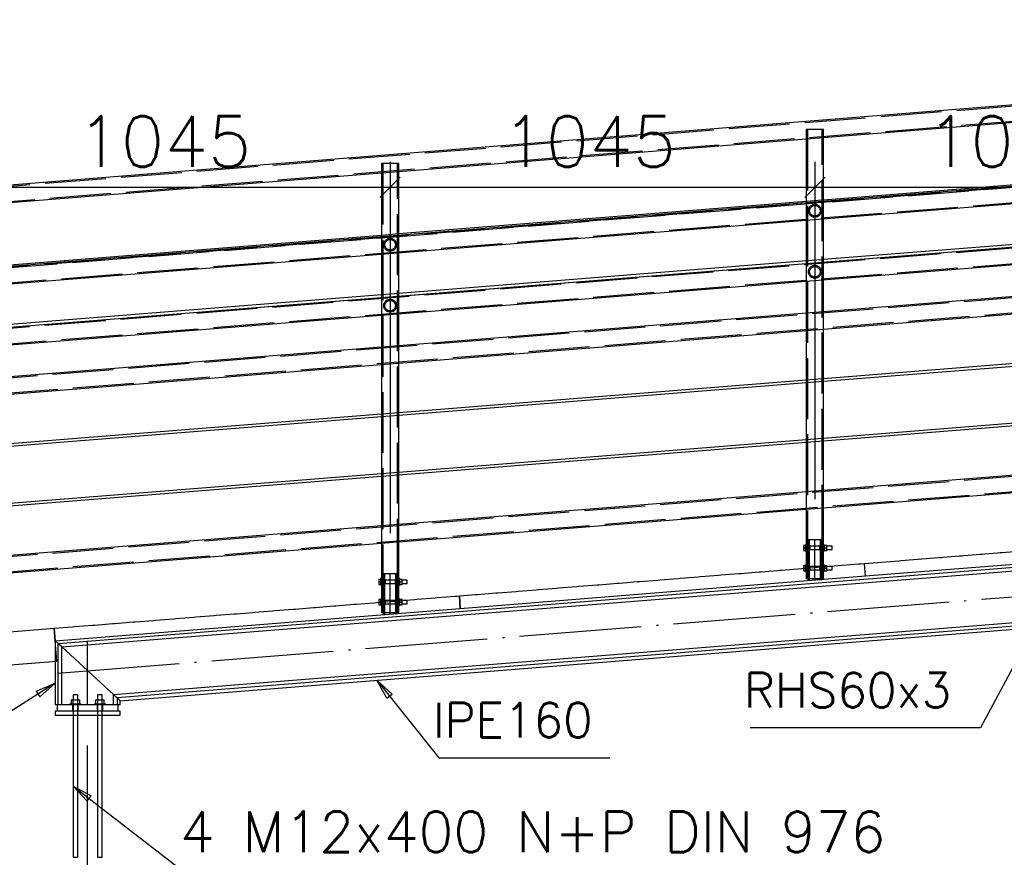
# Paper-space layout '450x700' of a CAD drawing. Header units: millimetres. Extents: x 0 to 420, y 0 to 695.
# Tile 33 of 86: x 104 to 152, y 316 to 357. Entities that reach past the tile are written whole.
import ezdxf

# ---------------------------------------------------------------- set-up
doc = ezdxf.new("R2010")
doc.units = ezdxf.units.MM
doc.linetypes.add('ACAD_ISO02W100', pattern=[15, 12, -3])
doc.linetypes.add('ACAD_ISO04W100', pattern=[30, 24, -3, 0, -3])
doc.layers.get('0').update_dxf_attribs({"linetype": 'CONTINUOUS'})
doc.layers.add('AS_DIM_ON', color=7, linetype='CONTINUOUS')
doc.styles.add('ROMANS', font='romans')
doc.styles.add('Simplex.shx', font='simplex.shx', dxfattribs={"height": 2})

psp = doc.layouts.new('450x700')

# ---------------------------------------------------------------- linework, layer by layer
at = {"linetype": 'Continuous', "ltscale": 0.25}
for p, q in [((205.01, 356.749), (79.586, 346.719)), ((204.986, 352.749), (79.439, 342.709)), ((143.134, 350.95), (163.186, 352.554)), ((79.473, 341.861), (205.02, 351.901)), ((122.234, 349.279), (142.286, 350.882)), ((142.286, 350.882), (142.286, 347.804)), ((143.134, 347.872), (143.134, 350.95)), ((204.986, 349.749), (79.439, 339.709)), ((163.186, 349.475), (143.134, 347.872)), ((79.473, 338.861), (205.02, 348.901)), ((101.334, 347.607), (121.386, 349.211)), ((121.386, 349.211), (121.386, 346.133)), ((122.234, 346.2), (122.234, 349.279)), ((142.286, 347.804), (122.234, 346.2)), ((142.286, 346.884), (142.286, 344.871)), ((143.134, 344.938), (143.134, 346.952)), ((163.186, 346.542), (143.134, 344.938)), ((143.134, 344.818), (163.186, 346.422)), ((121.386, 346.133), (101.334, 344.529)), ((121.386, 345.213), (121.386, 343.199)), ((122.234, 343.267), (122.234, 345.281)), ((142.286, 344.871), (122.234, 343.267)), ((122.234, 343.147), (142.286, 344.75)), ((142.286, 344.75), (142.286, 344.735)), ((143.134, 344.803), (143.134, 344.818)), ((142.286, 343.884), (142.286, 342.302)), ((163.186, 343.974), (143.134, 342.37)), ((143.134, 342.37), (143.134, 343.952)), ((121.386, 343.199), (101.334, 341.596)), ((101.334, 341.475), (121.386, 343.079)), ((121.386, 343.079), (121.386, 343.064)), ((122.234, 343.131), (122.234, 343.147)), ((143.134, 341.52), (163.186, 343.123)), ((121.386, 342.213), (121.386, 340.631)), ((142.286, 342.302), (122.234, 340.699)), ((122.234, 340.699), (122.234, 342.281)), ((122.234, 339.848), (142.286, 341.452)), ((142.286, 341.452), (142.286, 339.004)), ((143.134, 339.072), (143.134, 341.52)), ((121.386, 340.631), (101.334, 339.027)), ((163.186, 340.675), (143.134, 339.072)), ((143.134, 338.951), (163.186, 340.555)), ((101.334, 338.177), (121.386, 339.78)), ((121.386, 339.78), (121.386, 337.333)), ((122.234, 337.4), (122.234, 339.848)), ((142.286, 339.004), (122.234, 337.4)), ((122.234, 337.28), (142.286, 338.884)), ((142.286, 338.884), (142.286, 336.071)), ((143.134, 336.138), (143.134, 338.951)), ((163.186, 337.742), (143.134, 336.138)), ((121.386, 337.333), (101.334, 335.729)), ((101.334, 335.609), (121.386, 337.212)), ((121.386, 337.212), (121.386, 334.399)), ((122.234, 334.467), (122.234, 337.28)), ((143.134, 336.018), (163.186, 337.622)), ((142.286, 336.071), (122.234, 334.467)), ((122.234, 334.347), (142.286, 335.95)), ((142.286, 335.95), (142.286, 333.502)), ((143.134, 333.57), (143.134, 336.018)), ((163.186, 335.174), (143.134, 333.57)), ((121.386, 334.399), (101.334, 332.796)), ((122.234, 331.899), (122.234, 334.347)), ((143.134, 332.72), (163.186, 334.323)), ((101.334, 332.675), (121.386, 334.279)), ((105.476, 326.041), (204.71, 333.977)), ((121.386, 334.279), (121.386, 331.831)), ((142.286, 333.502), (122.234, 331.899)), ((122.234, 331.048), (142.286, 332.652)), ((142.286, 332.652), (142.286, 330.907)), ((143.134, 330.907), (143.134, 332.72)), ((121.386, 331.831), (101.334, 330.227)), ((165.089, 331.559), (146.947, 330.108)), ((101.334, 329.377), (121.386, 330.98)), ((204.71, 331.063), (108.38, 323.36)), ((108.528, 323.223), (204.71, 330.915)), ((121.386, 330.98), (121.386, 329.236)), ((122.234, 329.236), (122.234, 331.048)), ((142.286, 330.907), (142.254, 330.907)), ((142.254, 330.904), (142.254, 330.907)), ((142.254, 330.895), (142.254, 330.904)), ((142.254, 330.88), (142.254, 330.895)), ((142.286, 330.907), (142.286, 330.904)), ((142.286, 330.904), (142.286, 330.895)), ((142.286, 330.895), (142.286, 330.88)), ((143.166, 330.907), (143.134, 330.907)), ((143.134, 330.904), (143.134, 330.907)), ((143.134, 330.895), (143.134, 330.904)), ((143.134, 330.88), (143.134, 330.895)), ((143.166, 330.907), (143.166, 330.904)), ((143.166, 330.904), (143.166, 330.895)), ((143.166, 330.895), (143.166, 330.88)), ((145.201, 329.366), (165.137, 330.96)), ((142.254, 330.871), (142.148, 330.871)), ((142.148, 330.871), (142.148, 330.747)), ((142.148, 330.747), (142.254, 330.747)), ((142.148, 330.747), (142.148, 330.622)), ((142.148, 330.622), (142.254, 330.622)), ((142.254, 330.86), (142.254, 330.88)), ((142.254, 330.836), (142.254, 330.86)), ((142.254, 330.808), (142.254, 330.836)), ((142.254, 330.778), (142.254, 330.808)), ((142.254, 330.747), (142.254, 330.778)), ((142.254, 330.716), (142.254, 330.747)), ((142.254, 330.686), (142.254, 330.716)), ((142.254, 330.658), (142.254, 330.686)), ((142.254, 330.634), (142.254, 330.658)), ((142.254, 330.614), (142.254, 330.634)), ((142.254, 330.599), (142.254, 330.614)), ((142.254, 330.59), (142.254, 330.599)), ((142.254, 330.587), (142.254, 330.59)), ((142.254, 330.587), (142.286, 330.587)), ((142.286, 330.88), (142.286, 330.86)), ((142.286, 330.86), (142.286, 330.836)), ((142.286, 330.847), (142.3, 330.818)), ((142.286, 330.836), (142.286, 330.808)), ((142.296, 330.827), (142.286, 330.827)), ((142.286, 330.808), (142.286, 330.778)), ((142.286, 330.778), (142.286, 330.747)), ((142.286, 330.747), (142.286, 330.716)), ((142.286, 330.716), (142.286, 330.686)), ((142.286, 330.686), (142.286, 330.658)), ((142.3, 330.676), (142.286, 330.647)), ((142.286, 330.667), (142.296, 330.667)), ((142.286, 330.658), (142.286, 330.634)), ((142.286, 330.634), (142.286, 330.614)), ((142.286, 330.614), (142.286, 330.599)), ((142.286, 330.599), (142.286, 330.59)), ((142.286, 330.59), (142.286, 330.587)), ((142.286, 330.587), (142.286, 329.907)), ((142.3, 330.818), (142.306, 330.747)), ((142.306, 330.747), (142.3, 330.676)), ((143.114, 330.747), (143.12, 330.818)), ((143.12, 330.676), (143.114, 330.747)), ((143.12, 330.818), (143.134, 330.847)), ((143.134, 330.647), (143.12, 330.676)), ((143.124, 330.827), (143.134, 330.847)), ((143.134, 330.827), (143.124, 330.827)), ((143.124, 330.667), (143.134, 330.667)), ((143.134, 330.86), (143.134, 330.88)), ((143.134, 330.836), (143.134, 330.86)), ((143.134, 330.808), (143.134, 330.836)), ((143.134, 330.778), (143.134, 330.808)), ((143.134, 330.747), (143.134, 330.778)), ((143.134, 330.716), (143.134, 330.747)), ((143.134, 330.686), (143.134, 330.716)), ((143.134, 330.658), (143.134, 330.686)), ((143.134, 330.634), (143.134, 330.658)), ((143.134, 330.614), (143.134, 330.634)), ((143.134, 330.599), (143.134, 330.614)), ((143.134, 330.59), (143.134, 330.599)), ((143.134, 330.587), (143.134, 330.59)), ((143.134, 330.587), (143.166, 330.587)), ((143.134, 329.907), (143.134, 330.587)), ((143.166, 330.88), (143.166, 330.86)), ((143.302, 330.871), (143.166, 330.871)), ((143.166, 330.86), (143.166, 330.836)), ((143.166, 330.836), (143.166, 330.808)), ((143.166, 330.808), (143.166, 330.778)), ((143.166, 330.778), (143.166, 330.747)), ((143.166, 330.747), (143.302, 330.747)), ((143.166, 330.747), (143.166, 330.716)), ((143.166, 330.716), (143.166, 330.686)), ((143.166, 330.686), (143.166, 330.658)), ((143.166, 330.658), (143.166, 330.634)), ((143.166, 330.634), (143.166, 330.614)), ((143.166, 330.622), (143.302, 330.622)), ((143.166, 330.614), (143.166, 330.599)), ((143.166, 330.599), (143.166, 330.59)), ((143.166, 330.59), (143.166, 330.587)), ((143.302, 330.747), (143.302, 330.871)), ((143.554, 330.827), (143.302, 330.827)), ((143.302, 330.622), (143.302, 330.747)), ((143.302, 330.667), (143.554, 330.667)), ((143.554, 330.821), (143.554, 330.827)), ((143.554, 330.804), (143.554, 330.821)), ((143.554, 330.778), (143.554, 330.804)), ((143.554, 330.747), (143.554, 330.778)), ((143.554, 330.716), (143.554, 330.747)), ((143.554, 330.69), (143.554, 330.716)), ((143.554, 330.673), (143.554, 330.69)), ((143.554, 330.667), (143.554, 330.673)), ((144.854, 329.94), (140.069, 329.558)), ((144.953, 329.948), (144.854, 329.94)), ((145.153, 329.964), (144.953, 329.948)), ((146.847, 330.1), (145.153, 329.964)), ((145.201, 329.366), (145.153, 329.964)), ((146.947, 330.108), (146.847, 330.1)), ((105.656, 325.875), (154.376, 329.771)), ((138.973, 329.47), (138.075, 329.398)), ((139.072, 329.478), (138.973, 329.47)), ((139.969, 329.55), (139.072, 329.478)), ((140.069, 329.558), (139.969, 329.55)), ((142.254, 329.871), (142.148, 329.871)), ((142.148, 329.871), (142.148, 329.747)), ((142.148, 329.747), (142.254, 329.747)), ((142.148, 329.747), (142.148, 329.724)), ((142.286, 329.907), (142.254, 329.907)), ((142.254, 329.904), (142.254, 329.907)), ((142.254, 329.895), (142.254, 329.904)), ((142.254, 329.88), (142.254, 329.895)), ((142.254, 329.86), (142.254, 329.88)), ((142.254, 329.836), (142.254, 329.86)), ((142.254, 329.808), (142.254, 329.836)), ((142.254, 329.778), (142.254, 329.808)), ((142.254, 329.747), (142.254, 329.778)), ((142.254, 329.732), (142.254, 329.747)), ((142.286, 329.907), (142.286, 329.904)), ((142.286, 329.904), (142.286, 329.895)), ((142.286, 329.895), (142.286, 329.88)), ((142.286, 329.88), (142.286, 329.86)), ((142.286, 329.86), (142.286, 329.836)), ((142.286, 329.847), (142.3, 329.818)), ((142.286, 329.836), (142.286, 329.808)), ((142.296, 329.827), (142.286, 329.827)), ((142.286, 329.808), (142.286, 329.778)), ((142.286, 329.778), (142.286, 329.747)), ((142.286, 329.747), (142.286, 329.735)), ((142.3, 329.818), (142.306, 329.747)), ((142.306, 329.747), (142.305, 329.736)), ((143.119, 329.802), (143.12, 329.818)), ((143.12, 329.818), (143.134, 329.847)), ((143.124, 329.827), (143.134, 329.847)), ((143.134, 329.827), (143.124, 329.827)), ((143.166, 329.907), (143.134, 329.907)), ((143.134, 329.904), (143.134, 329.907)), ((143.134, 329.895), (143.134, 329.904)), ((143.134, 329.88), (143.134, 329.895)), ((143.134, 329.86), (143.134, 329.88)), ((143.134, 329.836), (143.134, 329.86)), ((143.134, 329.808), (143.134, 329.836)), ((143.134, 329.803), (143.134, 329.808)), ((143.166, 329.907), (143.166, 329.904)), ((143.166, 329.904), (143.166, 329.895)), ((143.166, 329.895), (143.166, 329.88)), ((143.166, 329.88), (143.166, 329.86)), ((143.302, 329.871), (143.166, 329.871)), ((143.166, 329.86), (143.166, 329.836)), ((143.166, 329.836), (143.166, 329.808)), ((143.166, 329.808), (143.166, 329.805)), ((143.302, 329.816), (143.302, 329.871)), ((143.436, 329.827), (143.302, 329.827)), ((121.354, 329.2), (121.248, 329.2)), ((121.248, 329.2), (121.248, 329.076)), ((121.248, 329.076), (121.354, 329.076)), ((121.248, 329.076), (121.248, 328.951)), ((121.386, 329.236), (121.354, 329.236)), ((121.354, 329.233), (121.354, 329.236)), ((121.354, 329.223), (121.354, 329.233)), ((121.354, 329.209), (121.354, 329.223)), ((121.354, 329.189), (121.354, 329.209)), ((121.354, 329.164), (121.354, 329.189)), ((121.354, 329.137), (121.354, 329.164)), ((121.354, 329.107), (121.354, 329.137)), ((121.354, 329.076), (121.354, 329.107)), ((121.354, 329.044), (121.354, 329.076)), ((121.354, 329.014), (121.354, 329.044)), ((121.354, 328.987), (121.354, 329.014)), ((121.354, 328.962), (121.354, 328.987)), ((121.354, 328.943), (121.354, 328.962)), ((121.386, 329.236), (121.386, 329.233)), ((121.386, 329.233), (121.386, 329.223)), ((121.386, 329.223), (121.386, 329.209)), ((121.386, 329.209), (121.386, 329.189)), ((121.386, 329.189), (121.386, 329.164)), ((121.386, 329.176), (121.4, 329.146)), ((121.386, 329.164), (121.386, 329.137)), ((121.396, 329.156), (121.386, 329.156)), ((121.386, 329.137), (121.386, 329.107)), ((121.386, 329.107), (121.386, 329.076)), ((121.386, 329.076), (121.386, 329.044)), ((121.386, 329.044), (121.386, 329.014)), ((121.386, 329.014), (121.386, 328.987)), ((121.4, 329.005), (121.386, 328.976)), ((121.386, 328.996), (121.396, 328.996)), ((121.386, 328.987), (121.386, 328.962)), ((121.386, 328.962), (121.386, 328.943)), ((121.4, 329.146), (121.406, 329.076)), ((121.406, 329.076), (121.4, 329.005)), ((122.214, 329.076), (122.22, 329.146)), ((122.22, 329.005), (122.214, 329.076)), ((122.22, 329.146), (122.234, 329.176)), ((122.234, 328.976), (122.22, 329.005)), ((122.224, 329.156), (122.234, 329.176)), ((122.234, 329.156), (122.224, 329.156)), ((122.224, 328.996), (122.234, 328.996)), ((122.266, 329.236), (122.234, 329.236)), ((122.234, 329.233), (122.234, 329.236)), ((122.234, 329.223), (122.234, 329.233)), ((122.234, 329.209), (122.234, 329.223)), ((122.234, 329.189), (122.234, 329.209)), ((122.234, 329.164), (122.234, 329.189)), ((122.234, 329.137), (122.234, 329.164)), ((122.234, 329.107), (122.234, 329.137)), ((122.234, 329.076), (122.234, 329.107)), ((122.234, 329.044), (122.234, 329.076)), ((122.234, 329.014), (122.234, 329.044)), ((122.234, 328.987), (122.234, 329.014)), ((122.234, 328.962), (122.234, 328.987)), ((122.234, 328.943), (122.234, 328.962)), ((122.266, 329.236), (122.266, 329.233)), ((122.266, 329.233), (122.266, 329.223)), ((122.266, 329.223), (122.266, 329.209)), ((122.266, 329.209), (122.266, 329.189)), ((122.402, 329.2), (122.266, 329.2)), ((122.266, 329.189), (122.266, 329.164)), ((122.266, 329.164), (122.266, 329.137)), ((122.266, 329.137), (122.266, 329.107)), ((122.266, 329.107), (122.266, 329.076)), ((122.266, 329.076), (122.402, 329.076)), ((122.266, 329.076), (122.266, 329.044)), ((122.266, 329.044), (122.266, 329.014)), ((122.266, 329.014), (122.266, 328.987)), ((122.266, 328.987), (122.266, 328.962)), ((122.266, 328.962), (122.266, 328.943)), ((122.402, 329.076), (122.402, 329.2)), ((122.654, 329.156), (122.402, 329.156)), ((122.402, 328.951), (122.402, 329.076)), ((122.402, 328.996), (122.654, 328.996)), ((122.654, 329.149), (122.654, 329.156)), ((122.654, 329.132), (122.654, 329.149)), ((122.654, 329.106), (122.654, 329.132)), ((122.654, 329.076), (122.654, 329.106)), ((122.654, 329.045), (122.654, 329.076)), ((122.654, 329.019), (122.654, 329.045)), ((122.654, 329.002), (122.654, 329.019)), ((122.654, 328.996), (122.654, 329.002)), ((125.264, 327.772), (145.201, 329.366)), ((132.992, 328.992), (132.095, 328.92)), ((133.091, 329), (132.992, 328.992)), ((133.988, 329.071), (133.091, 329)), ((134.088, 329.079), (133.988, 329.071)), ((134.985, 329.151), (134.088, 329.079)), ((135.085, 329.159), (134.985, 329.151)), ((135.982, 329.231), (135.085, 329.159)), ((136.082, 329.239), (135.982, 329.231)), ((136.979, 329.311), (136.082, 329.239)), ((137.079, 329.319), (136.979, 329.311)), ((137.976, 329.39), (137.079, 329.319)), ((138.075, 329.398), (137.976, 329.39)), ((121.248, 328.951), (121.354, 328.951)), ((121.354, 328.928), (121.354, 328.943)), ((121.354, 328.919), (121.354, 328.928)), ((121.354, 328.916), (121.354, 328.919)), ((121.354, 328.916), (121.386, 328.916)), ((121.386, 328.943), (121.386, 328.928)), ((121.386, 328.928), (121.386, 328.919)), ((121.386, 328.919), (121.386, 328.916)), ((121.386, 328.916), (121.386, 328.236)), ((122.234, 328.928), (122.234, 328.943)), ((122.234, 328.919), (122.234, 328.928)), ((122.234, 328.916), (122.234, 328.919)), ((122.234, 328.916), (122.266, 328.916)), ((122.234, 328.236), (122.234, 328.916)), ((122.266, 328.951), (122.402, 328.951)), ((122.266, 328.943), (122.266, 328.928)), ((122.266, 328.928), (122.266, 328.919)), ((122.266, 328.919), (122.266, 328.916)), ((127.011, 328.513), (126.114, 328.442)), ((127.11, 328.521), (127.011, 328.513)), ((128.008, 328.593), (127.11, 328.521)), ((128.107, 328.601), (128.008, 328.593)), ((129.004, 328.673), (128.107, 328.601)), ((129.104, 328.681), (129.004, 328.673)), ((130.001, 328.753), (129.104, 328.681)), ((130.101, 328.761), (130.001, 328.753)), ((130.998, 328.832), (130.101, 328.761)), ((131.098, 328.84), (130.998, 328.832)), ((131.995, 328.912), (131.098, 328.84)), ((132.095, 328.92), (131.995, 328.912)), ((121.03, 328.035), (120.133, 327.963)), ((121.13, 328.043), (121.03, 328.035)), ((122.027, 328.115), (121.13, 328.043)), ((121.354, 328.2), (121.248, 328.2)), ((121.248, 328.2), (121.248, 328.076)), ((121.248, 328.076), (121.354, 328.076)), ((121.248, 328.076), (121.248, 328.053)), ((121.386, 328.236), (121.354, 328.236)), ((121.354, 328.233), (121.354, 328.236)), ((121.354, 328.223), (121.354, 328.233)), ((121.354, 328.209), (121.354, 328.223)), ((121.354, 328.189), (121.354, 328.209)), ((121.354, 328.164), (121.354, 328.189)), ((121.354, 328.137), (121.354, 328.164)), ((121.354, 328.107), (121.354, 328.137)), ((121.354, 328.076), (121.354, 328.107)), ((121.354, 328.061), (121.354, 328.076)), ((121.386, 328.236), (121.386, 328.233)), ((121.386, 328.233), (121.386, 328.223)), ((121.386, 328.223), (121.386, 328.209)), ((121.386, 328.209), (121.386, 328.189)), ((121.386, 328.189), (121.386, 328.164)), ((121.386, 328.176), (121.4, 328.146)), ((121.386, 328.164), (121.386, 328.137)), ((121.396, 328.156), (121.386, 328.156)), ((121.386, 328.137), (121.386, 328.107)), ((121.386, 328.107), (121.386, 328.076)), ((121.386, 328.076), (121.386, 328.064)), ((121.4, 328.146), (121.406, 328.076)), ((121.406, 328.076), (121.405, 328.065)), ((122.126, 328.123), (122.027, 328.115)), ((123.023, 328.195), (122.126, 328.123)), ((122.219, 328.13), (122.22, 328.146)), ((122.22, 328.146), (122.234, 328.176)), ((122.224, 328.156), (122.234, 328.176)), ((122.234, 328.156), (122.224, 328.156)), ((122.266, 328.236), (122.234, 328.236)), ((122.234, 328.233), (122.234, 328.236)), ((122.234, 328.223), (122.234, 328.233)), ((122.234, 328.209), (122.234, 328.223)), ((122.234, 328.189), (122.234, 328.209)), ((122.234, 328.164), (122.234, 328.189)), ((122.234, 328.137), (122.234, 328.164)), ((122.234, 328.132), (122.234, 328.137)), ((122.266, 328.236), (122.266, 328.233)), ((122.266, 328.233), (122.266, 328.223)), ((122.266, 328.223), (122.266, 328.209)), ((122.266, 328.209), (122.266, 328.189)), ((122.402, 328.2), (122.266, 328.2)), ((122.266, 328.189), (122.266, 328.164)), ((122.266, 328.164), (122.266, 328.137)), ((122.266, 328.137), (122.266, 328.134)), ((122.402, 328.145), (122.402, 328.2)), ((122.536, 328.156), (122.402, 328.156)), ((123.123, 328.203), (123.023, 328.195)), ((124.02, 328.274), (123.123, 328.202)), ((124.12, 328.282), (124.02, 328.274)), ((125.017, 328.354), (124.12, 328.282)), ((125.117, 328.362), (125.017, 328.354)), ((125.216, 328.37), (125.117, 328.362)), ((126.014, 328.434), (125.216, 328.37)), ((125.264, 327.772), (125.216, 328.37)), ((126.114, 328.442), (126.014, 328.434)), ((105.328, 326.178), (125.264, 327.772)), ((115.049, 327.557), (114.251, 327.493)), ((115.149, 327.565), (115.049, 327.557)), ((116.046, 327.637), (115.149, 327.565)), ((116.145, 327.644), (116.046, 327.637)), ((117.043, 327.716), (116.145, 327.644)), ((117.142, 327.724), (117.043, 327.716)), ((118.039, 327.796), (117.142, 327.724)), ((118.139, 327.804), (118.039, 327.796)), ((119.036, 327.876), (118.139, 327.804)), ((119.136, 327.884), (119.036, 327.876)), ((120.033, 327.955), (119.136, 327.884)), ((120.133, 327.963), (120.033, 327.955)), ((108.2, 323.526), (154.579, 327.235)), ((109.168, 327.086), (108.271, 327.015)), ((109.267, 327.094), (109.168, 327.086)), ((110.165, 327.166), (109.267, 327.094)), ((110.264, 327.174), (110.165, 327.166)), ((111.161, 327.246), (110.264, 327.174)), ((111.261, 327.254), (111.161, 327.246)), ((112.158, 327.326), (111.261, 327.254)), ((112.258, 327.334), (112.158, 327.326)), ((113.155, 327.405), (112.258, 327.334)), ((113.255, 327.413), (113.155, 327.405)), ((114.152, 327.485), (113.255, 327.413)), ((114.251, 327.493), (114.152, 327.485)), ((105.28, 326.773), (79.438, 324.709)), ((106.177, 326.847), (105.28, 326.776)), ((105.28, 326.776), (105.28, 326.773)), ((105.408, 325.178), (105.28, 326.773)), ((105.28, 326.773), (105.328, 326.178)), ((106.277, 326.855), (106.177, 326.847)), ((107.174, 326.927), (106.277, 326.855)), ((107.274, 326.935), (107.174, 326.927)), ((108.171, 327.007), (107.274, 326.935)), ((108.271, 327.015), (108.171, 327.007)), ((105.476, 326.041), (105.328, 326.177)), ((105.529, 325.992), (105.476, 326.041)), ((105.476, 323.018), (105.476, 326.041)), ((105.476, 326.041), (105.529, 325.992)), ((105.656, 325.875), (105.529, 325.992)), ((108.2, 323.526), (105.656, 325.875)), ((105.656, 323.018), (105.656, 325.875)), ((99.532, 324.709), (105.408, 325.178)), ((105.328, 325.172), (105.328, 323.018)), ((106.223, 323.26), (106.118, 323.26)), ((106.118, 323.26), (106.118, 323.068)), ((106.217, 323.518), (106.208, 323.518)), ((106.208, 323.518), (106.208, 323.26)), ((106.243, 323.518), (106.217, 323.518)), ((106.433, 323.26), (106.223, 323.26)), ((106.223, 323.068), (106.223, 323.26)), ((106.282, 323.518), (106.243, 323.518)), ((106.328, 323.518), (106.282, 323.518)), ((106.374, 323.518), (106.328, 323.518)), ((106.413, 323.518), (106.374, 323.518)), ((106.439, 323.518), (106.413, 323.518)), ((106.537, 323.26), (106.433, 323.26)), ((106.433, 323.26), (106.433, 323.068)), ((106.448, 323.518), (106.439, 323.518)), ((106.448, 323.26), (106.448, 323.518)), ((106.537, 323.068), (106.537, 323.26)), ((107.423, 323.26), (107.318, 323.26)), ((107.318, 323.26), (107.318, 323.068)), ((107.417, 323.518), (107.408, 323.518)), ((107.408, 323.518), (107.408, 323.26)), ((107.443, 323.518), (107.417, 323.518)), ((107.633, 323.26), (107.423, 323.26)), ((107.423, 323.068), (107.423, 323.26)), ((107.482, 323.518), (107.443, 323.518)), ((107.528, 323.518), (107.482, 323.518)), ((107.574, 323.518), (107.528, 323.518)), ((107.613, 323.518), (107.574, 323.518)), ((107.639, 323.518), (107.613, 323.518)), ((107.737, 323.26), (107.633, 323.26)), ((107.633, 323.26), (107.633, 323.068)), ((107.648, 323.518), (107.639, 323.518)), ((107.648, 323.26), (107.648, 323.518)), ((107.737, 323.068), (107.737, 323.26)), ((108.327, 323.408), (108.2, 323.526)), ((108.2, 323.018), (108.2, 323.526)), ((108.327, 323.408), (108.2, 323.526)), ((108.38, 323.36), (108.327, 323.408)), ((108.528, 323.223), (108.38, 323.36)), ((108.38, 323.36), (108.38, 323.018)), ((108.38, 323.36), (108.528, 323.223)), ((108.528, 323.018), (108.528, 323.223)), ((105.428, 323.018), (105.328, 323.018)), ((108.528, 322.718), (105.328, 322.718)), ((105.328, 322.718), (105.328, 322.518)), ((108.428, 323.018), (105.428, 323.018)), ((105.428, 323.018), (105.428, 322.718)), ((106.058, 323.068), (106.063, 323.068)), ((106.058, 323.068), (106.058, 323.018)), ((106.063, 323.068), (106.079, 323.068)), ((106.079, 323.068), (106.103, 323.068)), ((106.103, 323.068), (106.137, 323.068)), ((106.137, 323.068), (106.178, 323.068)), ((106.178, 323.068), (106.225, 323.068)), ((106.225, 323.068), (106.275, 323.068)), ((106.275, 323.068), (106.328, 323.068)), ((106.328, 323.068), (106.381, 323.068)), ((106.381, 323.068), (106.431, 323.068)), ((106.431, 323.068), (106.478, 323.068)), ((106.478, 323.068), (106.519, 323.068)), ((106.519, 323.068), (106.552, 323.068)), ((106.552, 323.068), (106.577, 323.068)), ((106.577, 323.068), (106.593, 323.068)), ((106.593, 323.068), (106.598, 323.068)), ((106.598, 323.018), (106.598, 323.068)), ((107.258, 323.068), (107.263, 323.068)), ((107.258, 323.068), (107.258, 323.018)), ((107.263, 323.068), (107.279, 323.068)), ((107.279, 323.068), (107.303, 323.068)), ((107.303, 323.068), (107.337, 323.068)), ((107.337, 323.068), (107.378, 323.068)), ((107.378, 323.068), (107.425, 323.068)), ((107.425, 323.068), (107.475, 323.068)), ((107.475, 323.068), (107.528, 323.068)), ((107.528, 323.068), (107.581, 323.068)), ((107.581, 323.068), (107.631, 323.068)), ((107.631, 323.068), (107.678, 323.068)), ((107.678, 323.068), (107.719, 323.068)), ((107.719, 323.068), (107.752, 323.068)), ((107.752, 323.068), (107.777, 323.068)), ((107.777, 323.068), (107.793, 323.068)), ((107.793, 323.068), (107.798, 323.068)), ((107.798, 323.018), (107.798, 323.068)), ((108.528, 323.018), (108.428, 323.018)), ((108.428, 322.718), (108.428, 323.018)), ((108.528, 322.518), (108.528, 322.718)), ((105.328, 322.518), (108.528, 322.518)), ((106.208, 322.518), (106.208, 315.518)), ((106.448, 315.518), (106.448, 322.518)), ((107.408, 322.518), (107.408, 315.518)), ((107.648, 315.518), (107.648, 322.518)), ((106.208, 315.518), (106.21, 315.518)), ((106.21, 315.518), (106.217, 315.518)), ((106.217, 315.518), (106.228, 315.518)), ((106.228, 315.518), (106.243, 315.518)), ((106.243, 315.518), (106.261, 315.518)), ((106.261, 315.518), (106.282, 315.518)), ((106.282, 315.518), (106.305, 315.518)), ((106.305, 315.518), (106.328, 315.518)), ((106.328, 315.518), (106.351, 315.518)), ((106.351, 315.518), (106.374, 315.518)), ((106.374, 315.518), (106.395, 315.518)), ((106.395, 315.518), (106.413, 315.518)), ((106.413, 315.518), (106.428, 315.518)), ((106.428, 315.518), (106.439, 315.518)), ((106.439, 315.518), (106.446, 315.518)), ((106.446, 315.518), (106.448, 315.518)), ((107.408, 315.518), (107.41, 315.518)), ((107.41, 315.518), (107.417, 315.518)), ((107.417, 315.518), (107.428, 315.518)), ((107.428, 315.518), (107.443, 315.518)), ((107.443, 315.518), (107.461, 315.518)), ((107.461, 315.518), (107.482, 315.518)), ((107.482, 315.518), (107.505, 315.518)), ((107.505, 315.518), (107.528, 315.518)), ((107.528, 315.518), (107.551, 315.518)), ((107.551, 315.518), (107.574, 315.518)), ((107.574, 315.518), (107.595, 315.518)), ((107.595, 315.518), (107.613, 315.518)), ((107.613, 315.518), (107.628, 315.518)), ((107.628, 315.518), (107.639, 315.518)), ((107.639, 315.518), (107.646, 315.518)), ((107.646, 315.518), (107.648, 315.518))]:
    psp.add_line(p, q, dxfattribs=at)
at = {"color": 84, "linetype": 'ACAD_ISO02W100', "ltscale": 0.25}
for p, q in [((205.012, 356.691), (79.644, 346.665)), ((101.334, 347.666), (205.041, 355.959)), ((204.988, 352.703), (79.441, 342.663)), ((80.015, 342.704), (204.986, 352.698)), ((79.471, 341.907), (205.018, 351.947)), ((142.318, 351.342), (142.286, 351.342)), ((142.286, 351.342), (142.286, 350.941)), ((142.41, 351.342), (142.318, 351.342)), ((142.344, 351.342), (142.344, 330.847)), ((142.548, 351.342), (142.41, 351.342)), ((142.71, 351.342), (142.548, 351.342)), ((142.872, 351.342), (142.71, 351.342)), ((143.01, 351.342), (142.872, 351.342)), ((143.102, 351.342), (143.01, 351.342)), ((143.076, 330.847), (143.076, 351.342)), ((143.134, 351.342), (143.102, 351.342)), ((143.134, 350.95), (143.134, 351.342)), ((142.286, 350.882), (143.134, 350.95)), ((142.286, 350.941), (142.286, 350.882)), ((204.988, 349.703), (79.441, 339.663)), ((121.418, 349.67), (121.386, 349.67)), ((121.386, 349.67), (121.386, 349.269)), ((121.51, 349.67), (121.418, 349.67)), ((121.444, 349.67), (121.444, 329.176)), ((121.648, 349.67), (121.51, 349.67)), ((121.81, 349.67), (121.648, 349.67)), ((121.972, 349.67), (121.81, 349.67)), ((122.11, 349.67), (121.972, 349.67)), ((122.202, 349.67), (122.11, 349.67)), ((122.176, 329.176), (122.176, 349.67)), ((122.234, 349.67), (122.202, 349.67)), ((122.234, 349.279), (122.234, 349.67)), ((79.471, 338.907), (205.018, 348.947)), ((121.386, 349.211), (122.234, 349.279)), ((121.386, 349.269), (121.386, 349.211)), ((143.076, 347.867), (142.286, 347.804)), ((143.134, 347.872), (143.076, 347.867)), ((143.134, 347.803), (143.134, 347.872)), ((142.286, 347.804), (142.286, 347.689)), ((142.286, 347.689), (142.286, 346.93)), ((143.134, 347.757), (143.134, 347.803)), ((143.134, 347.751), (143.134, 347.757)), ((143.134, 346.998), (143.134, 347.751)), ((205.381, 347.29), (79.981, 337.262)), ((142.286, 346.93), (142.286, 346.884)), ((143.134, 346.952), (143.134, 346.998)), ((80.039, 336.532), (205.439, 346.56)), ((122.234, 346.2), (121.386, 346.133)), ((121.386, 346.133), (121.386, 346.017)), ((121.386, 346.017), (121.386, 345.259)), ((122.234, 346.131), (122.234, 346.2)), ((122.234, 346.085), (122.234, 346.131)), ((122.234, 346.08), (122.234, 346.085)), ((122.234, 345.327), (122.234, 346.08)), ((121.386, 345.259), (121.386, 345.213)), ((122.234, 345.281), (122.234, 345.327)), ((143.076, 344.934), (142.286, 344.871)), ((142.286, 344.871), (142.286, 344.75)), ((142.286, 344.75), (143.134, 344.818)), ((142.286, 344.735), (142.286, 343.93)), ((143.134, 344.938), (143.076, 344.934)), ((143.134, 344.818), (143.134, 344.938)), ((143.134, 343.998), (143.134, 344.803)), ((143.134, 343.952), (143.134, 343.998)), ((142.286, 343.93), (142.286, 343.884)), ((122.234, 343.267), (121.386, 343.199)), ((121.386, 343.199), (121.386, 343.079)), ((121.386, 343.079), (122.234, 343.147)), ((121.386, 343.064), (121.386, 342.259)), ((122.234, 343.147), (122.234, 343.267)), ((122.234, 342.327), (122.234, 343.131)), ((121.386, 342.259), (121.386, 342.213)), ((122.234, 342.281), (122.234, 342.327)), ((143.134, 342.37), (142.286, 342.302)), ((142.286, 342.302), (142.286, 341.452)), ((143.134, 342.312), (143.134, 342.37)), ((143.134, 341.578), (143.134, 342.312)), ((143.134, 341.52), (143.134, 341.578)), ((142.286, 341.452), (143.134, 341.52)), ((122.234, 340.699), (121.386, 340.631)), ((121.386, 340.631), (121.386, 339.78)), ((122.234, 340.641), (122.234, 340.699)), ((122.234, 339.906), (122.234, 340.641)), ((121.386, 339.78), (122.176, 339.843)), ((122.176, 339.843), (122.234, 339.848)), ((122.234, 339.848), (122.234, 339.906)), ((143.076, 339.067), (142.286, 339.004)), ((142.286, 339.004), (142.286, 338.884)), ((142.286, 338.884), (143.134, 338.951)), ((143.134, 339.072), (143.076, 339.067)), ((143.134, 338.951), (143.134, 339.072)), ((205.381, 338.49), (79.981, 328.462)), ((80.039, 327.732), (205.439, 337.76)), ((122.234, 337.4), (121.386, 337.333)), ((121.386, 337.333), (121.386, 337.212)), ((121.386, 337.212), (122.234, 337.28)), ((122.234, 337.28), (122.234, 337.4)), ((143.076, 336.134), (142.286, 336.071)), ((142.286, 336.071), (142.286, 335.95)), ((142.286, 335.95), (143.134, 336.018)), ((143.134, 336.138), (143.076, 336.134)), ((143.134, 336.018), (143.134, 336.138)), ((122.234, 334.467), (121.386, 334.399)), ((121.386, 334.399), (121.386, 334.279)), ((121.386, 334.279), (122.234, 334.347)), ((122.234, 334.347), (122.234, 334.467)), ((143.134, 333.57), (142.286, 333.502)), ((142.286, 333.502), (142.286, 332.652)), ((143.134, 332.778), (143.134, 333.57)), ((142.286, 332.652), (143.134, 332.72)), ((143.134, 332.72), (143.134, 332.778)), ((122.234, 331.899), (121.386, 331.831)), ((122.234, 331.106), (122.234, 331.899)), ((121.386, 331.831), (121.386, 330.98)), ((121.386, 330.98), (122.176, 331.043)), ((122.176, 331.043), (122.234, 331.048)), ((122.234, 331.048), (122.234, 331.106)), ((142.472, 331.147), (142.373, 331.147)), ((142.373, 331.147), (142.373, 330.859)), ((142.431, 331.147), (142.431, 330.859)), ((142.71, 331.147), (142.472, 331.147)), ((142.948, 331.147), (142.71, 331.147)), ((143.047, 331.147), (142.948, 331.147)), ((142.989, 330.859), (142.989, 331.147)), ((143.047, 330.859), (143.047, 331.147)), ((142.286, 330.847), (142.296, 330.827)), ((142.344, 330.847), (142.286, 330.847)), ((142.296, 330.667), (142.286, 330.647)), ((142.286, 330.647), (142.344, 330.647)), ((142.296, 330.827), (142.3, 330.818)), ((143.124, 330.827), (142.296, 330.827)), ((142.3, 330.676), (142.296, 330.667)), ((142.296, 330.667), (143.124, 330.667)), ((142.344, 330.847), (142.358, 330.818)), ((142.344, 330.847), (142.354, 330.827)), ((142.358, 330.676), (142.344, 330.647)), ((142.354, 330.667), (142.344, 330.647)), ((142.344, 330.647), (142.344, 329.847)), ((142.354, 330.827), (142.358, 330.818)), ((142.358, 330.676), (142.354, 330.667)), ((142.358, 330.818), (142.364, 330.747)), ((142.364, 330.747), (142.358, 330.676)), ((142.373, 330.859), (142.402, 330.83)), ((142.431, 330.859), (142.373, 330.859)), ((142.402, 330.688), (142.373, 330.659)), ((142.381, 330.667), (142.373, 330.659)), ((142.373, 330.659), (142.373, 329.859)), ((142.373, 330.659), (142.431, 330.659)), ((142.402, 330.688), (142.381, 330.667)), ((142.402, 330.83), (142.403, 330.827)), ((142.402, 330.83), (142.414, 330.759)), ((142.414, 330.759), (142.402, 330.688)), ((142.431, 330.859), (142.46, 330.83)), ((142.46, 330.688), (142.431, 330.659)), ((142.439, 330.667), (142.431, 330.659)), ((142.431, 330.659), (142.431, 329.859)), ((142.46, 330.688), (142.439, 330.667)), ((142.46, 330.83), (142.461, 330.827)), ((142.46, 330.83), (142.461, 330.828)), ((142.461, 330.69), (142.46, 330.688)), ((142.461, 330.827), (142.461, 330.828)), ((142.461, 330.828), (142.461, 330.759)), ((142.461, 330.759), (142.461, 330.69)), ((142.959, 330.828), (142.96, 330.83)), ((142.959, 330.827), (142.96, 330.83)), ((142.959, 330.828), (142.959, 330.827)), ((142.959, 330.759), (142.959, 330.828)), ((142.959, 330.69), (142.959, 330.759)), ((142.96, 330.688), (142.959, 330.69)), ((142.96, 330.83), (142.989, 330.859)), ((142.981, 330.667), (142.96, 330.688)), ((142.989, 330.659), (142.96, 330.688)), ((142.989, 330.659), (142.981, 330.667)), ((143.047, 330.859), (142.989, 330.859)), ((142.989, 329.859), (142.989, 330.659)), ((142.989, 330.659), (143.047, 330.659)), ((143.006, 330.759), (143.018, 330.83)), ((143.018, 330.688), (143.006, 330.759)), ((143.017, 330.827), (143.018, 330.83)), ((143.018, 330.83), (143.047, 330.859)), ((143.039, 330.667), (143.018, 330.688)), ((143.047, 330.659), (143.018, 330.688)), ((143.047, 330.659), (143.039, 330.667)), ((143.047, 329.859), (143.047, 330.659)), ((143.056, 330.747), (143.062, 330.818)), ((143.062, 330.676), (143.056, 330.747)), ((143.062, 330.818), (143.076, 330.847)), ((143.062, 330.818), (143.066, 330.827)), ((143.066, 330.667), (143.062, 330.676)), ((143.076, 330.647), (143.062, 330.676)), ((143.066, 330.827), (143.076, 330.847)), ((143.076, 330.647), (143.066, 330.667)), ((143.134, 330.847), (143.076, 330.847)), ((143.076, 330.647), (143.134, 330.647)), ((143.076, 329.847), (143.076, 330.647)), ((143.12, 330.818), (143.124, 330.827)), ((143.124, 330.667), (143.12, 330.676)), ((143.134, 330.647), (143.124, 330.667)), ((150.934, 330.427), (150.835, 330.419)), ((151.931, 330.506), (151.832, 330.498)), ((145.95, 330.028), (145.851, 330.02)), ((147.944, 330.187), (147.844, 330.179)), ((148.941, 330.267), (148.841, 330.259)), ((149.938, 330.347), (149.838, 330.339)), ((121.572, 329.476), (121.473, 329.476)), ((121.473, 329.476), (121.473, 329.2)), ((121.531, 329.476), (121.531, 329.2)), ((121.81, 329.476), (121.572, 329.476)), ((122.048, 329.476), (121.81, 329.476)), ((122.147, 329.476), (122.048, 329.476)), ((122.089, 329.2), (122.089, 329.476)), ((122.147, 329.2), (122.147, 329.476)), ((141.066, 329.637), (140.966, 329.629)), ((142.063, 329.717), (141.963, 329.709)), ((142.148, 329.724), (142.148, 329.622)), ((142.148, 329.622), (142.254, 329.622)), ((142.254, 329.716), (142.254, 329.732)), ((142.254, 329.686), (142.254, 329.716)), ((142.254, 329.658), (142.254, 329.686)), ((142.254, 329.634), (142.254, 329.658)), ((142.254, 329.622), (142.254, 329.634)), ((142.254, 329.614), (142.254, 329.622)), ((142.254, 329.599), (142.254, 329.614)), ((142.254, 329.59), (142.254, 329.599)), ((142.254, 329.587), (142.254, 329.59)), ((142.254, 329.587), (142.286, 329.587)), ((142.286, 329.847), (142.296, 329.827)), ((142.344, 329.847), (142.286, 329.847)), ((142.286, 329.735), (142.286, 329.716)), ((142.286, 329.716), (142.286, 329.686)), ((142.286, 329.686), (142.286, 329.658)), ((142.3, 329.676), (142.286, 329.647)), ((142.286, 329.667), (143.124, 329.667)), ((142.296, 329.667), (142.286, 329.647)), ((142.286, 329.658), (142.286, 329.634)), ((142.286, 329.647), (142.344, 329.647)), ((142.286, 329.634), (142.286, 329.614)), ((142.286, 329.614), (142.286, 329.599)), ((142.286, 329.599), (142.286, 329.59)), ((142.286, 329.59), (142.286, 329.587)), ((142.286, 329.587), (142.286, 329.247)), ((142.296, 329.827), (142.3, 329.818)), ((142.403, 329.827), (142.296, 329.827)), ((142.3, 329.676), (142.296, 329.667)), ((142.305, 329.736), (142.3, 329.676)), ((142.344, 329.847), (142.358, 329.818)), ((142.344, 329.847), (142.354, 329.827)), ((142.358, 329.676), (142.344, 329.647)), ((142.354, 329.667), (142.344, 329.647)), ((142.344, 329.647), (142.344, 329.247)), ((142.354, 329.827), (142.358, 329.818)), ((142.358, 329.676), (142.354, 329.667)), ((142.358, 329.818), (142.364, 329.747)), ((142.364, 329.747), (142.358, 329.676)), ((142.364, 329.747), (142.363, 329.741)), ((142.373, 329.859), (142.402, 329.83)), ((142.431, 329.859), (142.373, 329.859)), ((142.402, 329.688), (142.373, 329.659)), ((142.381, 329.667), (142.373, 329.659)), ((142.373, 329.659), (142.373, 329.14)), ((142.373, 329.659), (142.431, 329.659)), ((142.402, 329.688), (142.381, 329.667)), ((142.402, 329.83), (142.403, 329.827)), ((142.402, 329.83), (142.414, 329.759)), ((142.412, 329.745), (142.402, 329.688)), ((143.124, 329.827), (142.403, 329.827)), ((142.414, 329.759), (142.412, 329.745)), ((142.431, 329.859), (142.46, 329.83)), ((142.46, 329.688), (142.431, 329.659)), ((142.439, 329.667), (142.431, 329.659)), ((142.431, 329.659), (142.431, 329.145)), ((142.46, 329.688), (142.439, 329.667)), ((142.46, 329.83), (142.461, 329.827)), ((142.46, 329.83), (142.461, 329.828)), ((142.461, 329.69), (142.46, 329.688)), ((142.461, 329.827), (142.461, 329.828)), ((142.461, 329.828), (142.461, 329.759)), ((142.461, 329.759), (142.461, 329.69)), ((142.959, 329.828), (142.96, 329.83)), ((142.959, 329.827), (142.96, 329.83)), ((142.959, 329.828), (142.959, 329.827)), ((142.959, 329.759), (142.959, 329.828)), ((142.959, 329.69), (142.959, 329.759)), ((142.96, 329.688), (142.959, 329.69)), ((142.96, 329.83), (142.989, 329.859)), ((143.06, 329.797), (142.96, 329.789)), ((142.981, 329.667), (142.96, 329.688)), ((142.989, 329.659), (142.96, 329.688)), ((142.989, 329.659), (142.981, 329.667)), ((143.047, 329.859), (142.989, 329.859)), ((142.989, 329.189), (142.989, 329.659)), ((142.989, 329.659), (143.047, 329.659)), ((143.006, 329.759), (143.011, 329.793)), ((143.018, 329.688), (143.006, 329.759)), ((143.011, 329.793), (143.018, 329.83)), ((143.011, 329.793), (143.017, 329.827)), ((143.017, 329.827), (143.018, 329.83)), ((143.018, 329.83), (143.047, 329.859)), ((143.039, 329.667), (143.018, 329.688)), ((143.047, 329.659), (143.018, 329.688)), ((143.047, 329.659), (143.039, 329.667)), ((143.047, 329.194), (143.047, 329.659)), ((143.056, 329.747), (143.062, 329.818)), ((143.062, 329.676), (143.056, 329.747)), ((143.06, 329.797), (143.062, 329.818)), ((143.062, 329.818), (143.076, 329.847)), ((143.062, 329.818), (143.066, 329.827)), ((143.066, 329.667), (143.062, 329.676)), ((143.076, 329.647), (143.062, 329.676)), ((143.066, 329.827), (143.076, 329.847)), ((143.076, 329.647), (143.066, 329.667)), ((143.134, 329.847), (143.076, 329.847)), ((143.076, 329.647), (143.134, 329.647)), ((143.076, 329.247), (143.076, 329.647)), ((143.114, 329.747), (143.119, 329.802)), ((143.12, 329.676), (143.114, 329.747)), ((143.12, 329.818), (143.124, 329.827)), ((143.124, 329.667), (143.12, 329.676)), ((143.134, 329.647), (143.12, 329.676)), ((143.134, 329.647), (143.124, 329.667)), ((143.124, 329.667), (143.134, 329.667)), ((143.134, 329.778), (143.134, 329.803)), ((143.134, 329.747), (143.134, 329.778)), ((143.134, 329.716), (143.134, 329.747)), ((143.134, 329.686), (143.134, 329.716)), ((143.134, 329.658), (143.134, 329.686)), ((143.134, 329.634), (143.134, 329.658)), ((143.134, 329.614), (143.134, 329.634)), ((143.134, 329.599), (143.134, 329.614)), ((143.134, 329.59), (143.134, 329.599)), ((143.134, 329.587), (143.134, 329.59)), ((143.134, 329.587), (143.166, 329.587)), ((143.134, 329.247), (143.134, 329.587)), ((143.166, 329.805), (143.166, 329.778)), ((143.166, 329.778), (143.166, 329.747)), ((143.166, 329.747), (143.302, 329.747)), ((143.166, 329.747), (143.166, 329.716)), ((143.166, 329.716), (143.166, 329.686)), ((143.166, 329.686), (143.166, 329.658)), ((143.166, 329.658), (143.166, 329.634)), ((143.166, 329.634), (143.166, 329.622)), ((143.166, 329.622), (143.302, 329.622)), ((143.166, 329.622), (143.166, 329.614)), ((143.166, 329.614), (143.166, 329.599)), ((143.166, 329.599), (143.166, 329.59)), ((143.166, 329.59), (143.166, 329.587)), ((143.302, 329.747), (143.302, 329.816)), ((143.302, 329.622), (143.302, 329.747)), ((143.302, 329.667), (143.554, 329.667)), ((143.554, 329.827), (143.436, 329.827)), ((143.554, 329.821), (143.554, 329.827)), ((143.554, 329.804), (143.554, 329.821)), ((143.554, 329.778), (143.554, 329.804)), ((143.554, 329.747), (143.554, 329.778)), ((143.554, 329.716), (143.554, 329.747)), ((143.554, 329.69), (143.554, 329.716)), ((143.554, 329.673), (143.554, 329.69)), ((143.554, 329.667), (143.554, 329.673)), ((144.056, 329.877), (143.957, 329.869)), ((121.386, 329.176), (121.396, 329.156)), ((121.444, 329.176), (121.386, 329.176)), ((121.396, 328.996), (121.386, 328.976)), ((121.386, 328.976), (121.444, 328.976)), ((121.396, 329.156), (121.4, 329.146)), ((122.224, 329.156), (121.396, 329.156)), ((121.4, 329.005), (121.396, 328.996)), ((121.396, 328.996), (122.224, 328.996)), ((121.444, 329.176), (121.458, 329.146)), ((121.444, 329.176), (121.454, 329.156)), ((121.458, 329.005), (121.444, 328.976)), ((121.454, 328.996), (121.444, 328.976)), ((121.444, 328.976), (121.444, 328.176)), ((121.454, 329.156), (121.458, 329.146)), ((121.458, 329.005), (121.454, 328.996)), ((121.458, 329.146), (121.464, 329.076)), ((121.464, 329.076), (121.458, 329.005)), ((121.473, 329.2), (121.502, 329.17)), ((121.531, 329.2), (121.473, 329.2)), ((121.502, 329.029), (121.473, 329)), ((121.473, 329), (121.473, 328.2)), ((121.473, 329), (121.531, 329)), ((121.502, 329.17), (121.514, 329.1)), ((121.514, 329.1), (121.502, 329.029)), ((121.531, 329.2), (121.56, 329.17)), ((121.56, 329.029), (121.531, 329)), ((121.531, 329), (121.531, 328.2)), ((121.56, 329.17), (121.561, 329.169)), ((121.561, 329.03), (121.56, 329.029)), ((121.561, 329.169), (121.561, 329.156)), ((121.561, 329.169), (121.561, 329.1)), ((121.561, 329.1), (121.561, 329.03)), ((122.059, 329.169), (122.06, 329.17)), ((122.059, 329.169), (122.059, 329.1)), ((122.059, 329.156), (122.059, 329.169)), ((122.059, 329.1), (122.059, 329.03)), ((122.06, 329.029), (122.059, 329.03)), ((122.06, 329.17), (122.089, 329.2)), ((122.089, 329), (122.06, 329.029)), ((122.147, 329.2), (122.089, 329.2)), ((122.089, 328.2), (122.089, 329)), ((122.089, 329), (122.147, 329)), ((122.106, 329.1), (122.118, 329.17)), ((122.118, 329.029), (122.106, 329.1)), ((122.118, 329.17), (122.147, 329.2)), ((122.147, 329), (122.118, 329.029)), ((122.147, 328.2), (122.147, 329)), ((122.156, 329.076), (122.162, 329.146)), ((122.162, 329.005), (122.156, 329.076)), ((122.162, 329.146), (122.176, 329.176)), ((122.162, 329.146), (122.166, 329.156)), ((122.166, 328.996), (122.162, 329.005)), ((122.176, 328.976), (122.162, 329.005)), ((122.166, 329.156), (122.176, 329.176)), ((122.176, 328.976), (122.166, 328.996)), ((122.234, 329.176), (122.176, 329.176)), ((122.176, 328.976), (122.234, 328.976)), ((122.176, 328.176), (122.176, 328.976)), ((122.22, 329.146), (122.224, 329.156)), ((122.224, 328.996), (122.22, 329.005)), ((122.234, 328.976), (122.224, 328.996)), ((142.286, 329.247), (142.318, 329.247)), ((142.318, 329.247), (142.41, 329.247)), ((142.41, 329.247), (142.548, 329.247)), ((142.548, 329.247), (142.71, 329.247)), ((142.71, 329.247), (142.872, 329.247)), ((142.872, 329.247), (143.01, 329.247)), ((142.948, 329.186), (143.047, 329.194)), ((143.01, 329.247), (143.102, 329.247)), ((143.102, 329.247), (143.134, 329.247)), ((121.248, 328.053), (121.248, 327.951)), ((121.354, 328.044), (121.354, 328.061)), ((121.354, 328.014), (121.354, 328.044)), ((121.354, 327.987), (121.354, 328.014)), ((121.354, 327.962), (121.354, 327.987)), ((121.386, 328.176), (121.396, 328.156)), ((121.444, 328.176), (121.386, 328.176)), ((121.386, 328.064), (121.386, 328.044)), ((121.386, 328.044), (121.386, 328.014)), ((121.386, 328.014), (121.386, 327.987)), ((121.4, 328.005), (121.386, 327.976)), ((121.386, 327.996), (122.224, 327.996)), ((121.396, 327.996), (121.386, 327.976)), ((121.386, 327.987), (121.386, 327.962)), ((121.396, 328.156), (121.4, 328.146)), ((121.505, 328.156), (121.396, 328.156)), ((121.4, 328.005), (121.396, 327.996)), ((121.405, 328.065), (121.4, 328.005)), ((121.444, 328.176), (121.458, 328.146)), ((121.444, 328.176), (121.454, 328.156)), ((121.458, 328.005), (121.444, 327.976)), ((121.454, 327.996), (121.444, 327.976)), ((121.454, 328.156), (121.458, 328.146)), ((121.458, 328.005), (121.454, 327.996)), ((121.458, 328.146), (121.464, 328.076)), ((121.464, 328.076), (121.458, 328.005)), ((121.464, 328.076), (121.463, 328.07)), ((121.473, 328.2), (121.502, 328.17)), ((121.531, 328.2), (121.473, 328.2)), ((121.502, 328.029), (121.473, 328)), ((121.473, 328), (121.473, 327.469)), ((121.473, 328), (121.531, 328)), ((121.502, 328.17), (121.514, 328.1)), ((121.514, 328.1), (121.502, 328.029)), ((122.224, 328.156), (121.505, 328.156)), ((121.531, 328.2), (121.56, 328.17)), ((121.56, 328.029), (121.531, 328)), ((121.531, 328), (121.531, 327.473)), ((121.56, 328.17), (121.561, 328.169)), ((121.561, 328.03), (121.56, 328.029)), ((121.561, 328.169), (121.561, 328.156)), ((121.561, 328.169), (121.561, 328.1)), ((121.561, 328.1), (121.561, 328.03)), ((122.059, 328.169), (122.06, 328.17)), ((122.059, 328.169), (122.059, 328.1)), ((122.059, 328.156), (122.059, 328.169)), ((122.059, 328.1), (122.059, 328.03)), ((122.06, 328.029), (122.059, 328.03)), ((122.06, 328.17), (122.089, 328.2)), ((122.089, 328), (122.06, 328.029)), ((122.147, 328.2), (122.089, 328.2)), ((122.089, 327.518), (122.089, 328)), ((122.089, 328), (122.147, 328)), ((122.106, 328.1), (122.109, 328.121)), ((122.118, 328.029), (122.106, 328.1)), ((122.109, 328.121), (122.118, 328.17)), ((122.115, 328.156), (122.118, 328.17)), ((122.118, 328.17), (122.147, 328.2)), ((122.147, 328), (122.118, 328.029)), ((122.147, 327.523), (122.147, 328)), ((122.156, 328.076), (122.162, 328.146)), ((122.162, 328.005), (122.156, 328.076)), ((122.162, 328.146), (122.176, 328.176)), ((122.162, 328.146), (122.166, 328.156)), ((122.166, 327.996), (122.162, 328.005)), ((122.176, 327.976), (122.162, 328.005)), ((122.166, 328.156), (122.176, 328.176)), ((122.176, 327.976), (122.166, 327.996)), ((122.234, 328.176), (122.176, 328.176)), ((122.214, 328.076), (122.219, 328.13)), ((122.22, 328.005), (122.214, 328.076)), ((122.22, 328.146), (122.224, 328.156)), ((122.224, 327.996), (122.22, 328.005)), ((122.234, 327.976), (122.22, 328.005)), ((122.234, 327.976), (122.224, 327.996)), ((122.224, 327.996), (122.234, 327.996)), ((122.234, 328.107), (122.234, 328.132)), ((122.234, 328.076), (122.234, 328.107)), ((122.234, 328.044), (122.234, 328.076)), ((122.234, 328.014), (122.234, 328.044)), ((122.234, 327.987), (122.234, 328.014)), ((122.234, 327.962), (122.234, 327.987)), ((122.266, 328.134), (122.266, 328.107)), ((122.266, 328.107), (122.266, 328.076)), ((122.266, 328.076), (122.402, 328.076)), ((122.266, 328.076), (122.266, 328.044)), ((122.266, 328.044), (122.266, 328.014)), ((122.266, 328.014), (122.266, 327.987)), ((122.266, 327.987), (122.266, 327.962)), ((122.402, 328.076), (122.402, 328.145)), ((122.402, 327.951), (122.402, 328.076)), ((122.402, 327.996), (122.654, 327.996)), ((122.654, 328.156), (122.536, 328.156)), ((122.654, 328.149), (122.654, 328.156)), ((122.654, 328.132), (122.654, 328.149)), ((122.654, 328.106), (122.654, 328.132)), ((122.654, 328.076), (122.654, 328.106)), ((122.654, 328.045), (122.654, 328.076)), ((122.654, 328.019), (122.654, 328.045)), ((122.654, 328.002), (122.654, 328.019)), ((122.654, 327.996), (122.654, 328.002)), ((125.216, 328.37), (125.264, 327.772)), ((121.248, 327.951), (121.354, 327.951)), ((121.354, 327.951), (121.354, 327.962)), ((121.354, 327.943), (121.354, 327.951)), ((121.354, 327.928), (121.354, 327.943)), ((121.354, 327.919), (121.354, 327.928)), ((121.354, 327.916), (121.354, 327.919)), ((121.354, 327.916), (121.386, 327.916)), ((121.386, 327.976), (121.444, 327.976)), ((121.386, 327.962), (121.386, 327.943)), ((121.386, 327.943), (121.386, 327.928)), ((121.386, 327.928), (121.386, 327.919)), ((121.386, 327.919), (121.386, 327.916)), ((121.386, 327.916), (121.386, 327.576)), ((121.386, 327.576), (121.418, 327.576)), ((121.418, 327.576), (121.51, 327.576)), ((121.444, 327.976), (121.444, 327.576)), ((121.51, 327.576), (121.648, 327.576)), ((121.648, 327.576), (121.81, 327.576)), ((121.81, 327.576), (121.972, 327.576)), ((121.972, 327.576), (122.11, 327.576)), ((122.11, 327.576), (122.202, 327.576)), ((122.176, 327.976), (122.234, 327.976)), ((122.176, 327.576), (122.176, 327.976)), ((122.202, 327.576), (122.234, 327.576)), ((122.234, 327.943), (122.234, 327.962)), ((122.234, 327.928), (122.234, 327.943)), ((122.234, 327.919), (122.234, 327.928)), ((122.234, 327.916), (122.234, 327.919)), ((122.234, 327.916), (122.266, 327.916)), ((122.234, 327.576), (122.234, 327.916)), ((122.266, 327.962), (122.266, 327.951)), ((122.266, 327.951), (122.402, 327.951)), ((122.266, 327.951), (122.266, 327.943)), ((122.266, 327.943), (122.266, 327.928)), ((122.266, 327.928), (122.266, 327.919)), ((122.266, 327.919), (122.266, 327.916)), ((105.28, 326.773), (105.28, 326.776)), ((105.328, 326.177), (105.328, 325.172)), ((106.188, 323.018), (106.188, 322.718)), ((106.208, 323.018), (106.208, 322.718)), ((106.208, 322.718), (106.208, 322.518)), ((106.448, 322.718), (106.448, 323.018)), ((106.448, 322.518), (106.448, 322.718)), ((106.468, 322.718), (106.468, 323.018)), ((107.388, 323.018), (107.388, 322.718)), ((107.408, 323.018), (107.408, 322.718)), ((107.408, 322.718), (107.408, 322.518)), ((107.648, 322.718), (107.648, 323.018)), ((107.648, 322.518), (107.648, 322.718)), ((107.668, 322.718), (107.668, 323.018))]:
    psp.add_line(p, q, dxfattribs=at)
at = {"color": 10, "linetype": 'ACAD_ISO04W100', "ltscale": 0.25}
for p, q in [((105.455, 324.583), (204.837, 332.53)), ((142.71, 329.14), (142.71, 331.147)), ((121.81, 327.469), (121.81, 329.476)), ((106.928, 323.018), (106.928, 326.178))]:
    psp.add_line(p, q, dxfattribs=at)
at = {"color": 0, "linetype": 'ByBlock', "lineweight": -2}
for p, q in [((121.656, 323.348), (121.163, 324.234)), ((121.163, 324.234), (121.917, 323.556)), ((104.394, 323.7), (105.328, 324.095)), ((104.394, 323.7), (104.573, 323.418)), ((105.328, 324.095), (104.573, 323.418)), ((121.656, 323.348), (121.917, 323.556)), ((106.898, 318.275), (106.208, 319.018)), ((106.208, 319.018), (107.101, 318.539)), ((106.898, 318.275), (107.101, 318.539))]:
    psp.add_line(p, q, dxfattribs=at)
at = {"color": 20, "linetype": 'ACAD_ISO04W100', "ltscale": 0.25}
for p, q in [((105.493, 322.866), (105.493, 322.866)), ((131.009, 322.866), (131.009, 322.866))]:
    psp.add_line(p, q, dxfattribs=at)
at = {"color": 7}
for points in [[(154.055, 327.867), (150.852, 321.897), (139.519, 321.897)], [(121.163, 324.234), (124.208, 320.418), (132.627, 320.418)], [(105.328, 324.095), (98.163, 319.546), (89.744, 319.546)], [(106.208, 319.018), (111.703, 314.775), (151.036, 314.775)]]:
    psp.add_lwpolyline(points, dxfattribs=at)
at = {"color": 84, "linetype": 'ACAD_ISO02W100', "ltscale": 0.25}
for centre, radius in [((142.71, 347.343, 0), 0.318), ((142.71, 347.343, 0), 0.26), ((121.81, 345.672, 0), 0.318), ((121.81, 345.672, 0), 0.26), ((142.71, 344.343, 0), 0.318), ((142.71, 344.343, 0), 0.26), ((121.81, 342.672, 0), 0.318), ((121.81, 342.672, 0), 0.26)]:
    psp.add_circle(centre, radius, dxfattribs=at)
at = {"layer": 'AS_DIM_ON', "color": 8}
for p, q in [((121.81, 349.751), (121.81, 331.476)), ((142.71, 349.751), (142.71, 333.147)), ((100.91, 348.501), (121.81, 348.501)), ((121.81, 348.501), (142.71, 348.501)), ((142.71, 348.501), (163.61, 348.501)), ((106.928, 308.832), (106.928, 321.018)), ((106.928, 301.332), (106.928, 321.018))]:
    psp.add_line(p, q, dxfattribs=at)
at = {"layer": 'AS_DIM_ON', "color": 8, "linetype": 'ByBlock', "lineweight": -2}
for p, q in [((121.31, 348.001), (122.31, 349.001)), ((122.31, 349.001), (121.31, 348.001)), ((142.21, 348.001), (143.21, 349.001)), ((143.21, 349.001), (142.21, 348.001))]:
    psp.add_line(p, q, dxfattribs=at)

# ---------------------------------------------------------------- texts
at = {"color": 7, "style": 'Simplex.shx'}
for s, height, p in [('RHS60x3', 1.7, (139.22, 322.897)), ('IPE160', 1.7, (123.91, 321.418)), ('4 M12x400 N+P DIN 976', 2, (111.467, 315.775))]:
    psp.add_text(s, height=height, dxfattribs=at).set_placement(p)
at = {"layer": 'AS_DIM_ON', "color": 9, "style": 'ROMANS'}
for p in [(106.414, 349.501), (127.314, 349.501), (148.214, 349.501)]:
    psp.add_text('1045', height=2.5, dxfattribs=at).set_placement(p)

doc.saveas('drawing.dxf')
